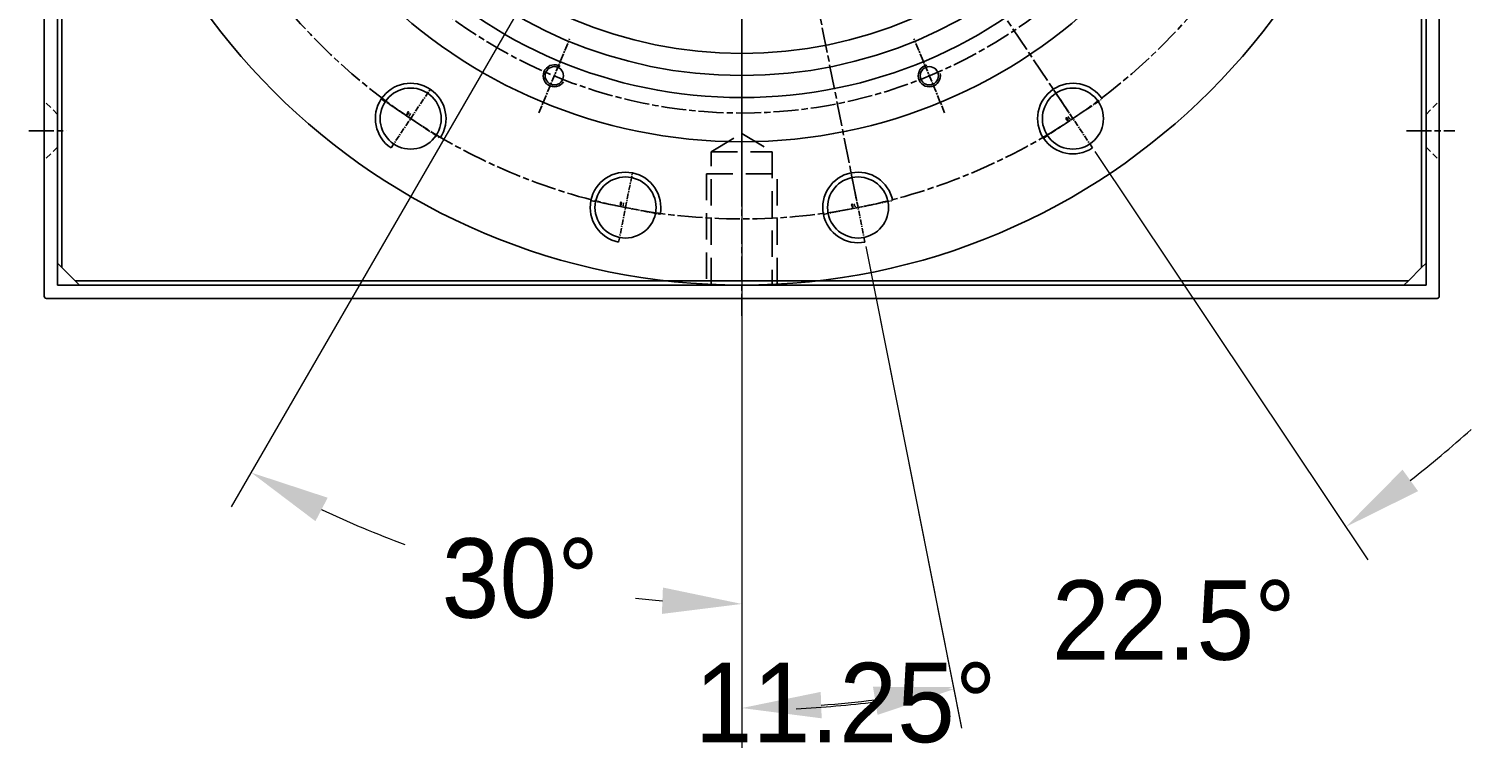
# Model space of a CAD drawing. Header units: millimetres. Extents: x 0 to 3370, y -35 to 2376.
# Tile 7 of 24: x 2433 to 2760, y 728 to 893. Entities that reach past the tile are written whole.
import ezdxf

# ---------------------------------------------------------------- set-up
doc = ezdxf.new("R2010")
doc.units = ezdxf.units.MM
for name, pattern in [('CENTER', [2, 1.25, -0.25, 0.25, -0.25]), ('CHAIN', [0.3543, 0.2362, -0.0295, 0.0591, -0.0295]), ('HIDDEN', [0.375, 0.25, -0.125])]:
    doc.linetypes.add(name, pattern=pattern)
doc.layers.add('ATA-CENTER', color=133, linetype='CENTER')
doc.layers.add('ATA-HIDDEN', color=1, linetype='HIDDEN')
doc.layers.add('ATA-Thread', color=3, linetype='Continuous', lineweight=25)
doc.styles.get("Standard").update_dxf_attribs({"font": 'gulim.ttc'})
doc.dimstyles.new('ata_L2', dxfattribs={"dimtxt": 18, "dimasz": 18, "dimexe": 9, "dimexo": 9, "dimgap": 9, "dimtad": 0, "dimtih": 1, "dimtoh": 1, "dimdec": 6, "dimdsep": 46, "dimtxsty": 'Standard', "dimcen": 0, "dimclrd": 252, "dimclre": 252, "dimclrt": 4, "dimadec": 6, "dimazin": 2, "dimtfac": 1, "dimtdec": 6, "dimtofl": 0, "dimtmove": 0, "dimatfit": 3, "dimfxl": 0, "dimtolj": 1, "dimtzin": 0, "dimlwd": 0, "dimlwe": 0, "dimarcsym": 0})

# ---------------------------------------------------------------- blocks, each defined once
blk = doc.blocks.new('*D8262')
at = {"color": 252, "lineweight": 0}
for p, q in [((2551.2, 909.9), (2478.82, 784.53)), ((2594.45, 892.31), (2594.45, 753.55))]:
    blk.add_line(p, q, dxfattribs=at)
for start, end in [(244.6413, 249.9206), (263.7823, 265.3587)]:
    blk.add_arc((2594.45, 984.81), 222.27, start, end, dxfattribs=at)
at = {"color": 252}
for points in [[(2500.65, 786.62), (2497.87, 781.31), (2483.32, 792.32)], [(2576.35, 760.28), (2576.59, 766.27), (2594.45, 762.55)]]:
    blk.add_solid(points, dxfattribs=at)
at = {"layer": 'Defpoints', "color": 0}
for p in [(2594.45, 1068.31), (2594.45, 984.81), (2555.7, 917.7), (2594.45, 901.31), (2518.43, 775.95)]:
    blk.add_point(p, dxfattribs=at)
at = {"color": 4, "insert": (2544.26, 768.29), "char_height": 18, "attachment_point": 5}
blk.add_mtext('\\A1;30%%d', dxfattribs=at)
blk = doc.blocks.new('*D8261')
at = {"color": 252, "lineweight": 0}
for p, q in [((2674.45, 865.08), (2736.3, 772.52)), ((2622.55, 843.58), (2644.26, 734.4))]:
    blk.add_line(p, q, dxfattribs=at)
for start, end in [(307.9379, 312.1258), (272.8742, 277.0621)]:
    blk.add_arc((2594.45, 984.81), 246.32, start, end, dxfattribs=at)
at = {"color": 252}
for points in [[(2744.13, 792.98), (2747.65, 788.11), (2731.3, 780.01)], [(2625.21, 737.4), (2624.26, 743.32), (2642.51, 743.23)]]:
    blk.add_solid(points, dxfattribs=at)
at = {"layer": 'Defpoints', "color": 0}
for p in [(2594.45, 984.81), (2594.45, 984.81), (2669.45, 872.56), (2620.79, 852.41), (2673.63, 751.57)]:
    blk.add_point(p, dxfattribs=at)
at = {"color": 4, "insert": (2692.32, 758.77), "char_height": 18, "attachment_point": 5}
blk.add_mtext('\\A1;22.5%%d', dxfattribs=at)
blk = doc.blocks.new('*D8260')
at = {"color": 252, "lineweight": 0}
for p, q in [((2622.55, 843.58), (2644.17, 734.85)), ((2594.45, 818.81), (2594.45, 729.95))]:
    blk.add_line(p, q, dxfattribs=at)
blk.add_arc((2594.45, 984.81), 245.86, 274.1957, 277.0543, dxfattribs=at)
at = {"color": 252}
for points in [[(2612.33, 742.61), (2612.55, 736.62), (2594.45, 738.95)], [(2625.12, 737.85), (2624.17, 743.78), (2642.42, 743.68)]]:
    blk.add_solid(points, dxfattribs=at)
at = {"layer": 'Defpoints', "color": 0}
for p in [(2594.45, 1121.81), (2594.45, 984.81), (2620.79, 852.41), (2594.45, 827.81), (2626.54, 741.06)]:
    blk.add_point(p, dxfattribs=at)
at = {"color": 4, "insert": (2617.97, 740.08), "char_height": 18, "attachment_point": 5}
blk.add_mtext('\\A1;11.25%%d', dxfattribs=at)

msp = doc.modelspace()

# ---------------------------------------------------------------- linework, layer by layer
for p, q in [((2439.4521246, 1453.8123201), (2439.4521246, 839.8123201)), ((2440.4521246, 838.8123201), (2440.4521246, 1453.8123201)), ((2748.4521246, 1453.8123201), (2748.4521246, 838.8123201)), ((2749.4521246, 839.8123201), (2749.4521246, 1453.8123201)), ((2436.4521246, 1113.8123201), (2436.4521246, 832.3123201)), ((2439.4521246, 834.8123201), (2439.4521246, 1113.8123201)), ((2749.4521246, 1113.8123201), (2749.4521246, 834.8123201)), ((2752.4521246, 1113.8123201), (2752.4521246, 832.3123201)), ((2440.4521246, 838.8123201), (2439.4521246, 839.8123201)), ((2749.4521246, 839.8123201), (2748.4521246, 838.8123201)), ((2443.4521246, 835.8123201), (2440.4521246, 838.8123201)), ((2748.4521246, 838.8123201), (2745.4521246, 835.8123201)), ((2749.4521246, 834.8123201), (2439.4521246, 834.8123201)), ((2444.4521246, 834.8123201), (2443.4521246, 835.8123201)), ((2745.4521246, 835.8123201), (2443.4521246, 835.8123201)), ((2444.4521246, 834.8123201), (2744.4521246, 834.8123201)), ((2745.4521246, 835.8123201), (2744.4521246, 834.8123201)), ((2436.9521246, 831.8123201), (2751.9521246, 831.8123201))]:
    msp.add_line(p, q)
for centre, radius in [((2594.4521246, 984.8123201), 150), ((2594.4521246, 984.8123201), 117.5), ((2594.4521246, 984.8123201), 107.5), ((2594.4521246, 984.8123201), 102.5), ((2594.4521246, 984.8123201), 97.5), ((2551.9742636, 882.261692), 2.067), ((2636.9299856, 882.261692), 2.067), ((2519.4501432, 872.5639225), 6.9175), ((2669.4541061, 872.5639225), 6.9175), ((2568.1149311, 852.4063073), 6.9175), ((2620.7893181, 852.4063073), 6.9175)]:
    msp.add_circle(centre, radius)
for centre, radius, start, end in [((2551.9742636, 882.261692), 2.5, 57.5, 327.5), ((2636.9299856, 882.261692), 2.5, 102.5, 12.5), ((2436.9521246, 832.3123201), 0.5, 180, 270), ((2751.9521246, 832.3123201), 0.5, 270, 0)]:
    msp.add_arc(centre, radius, start, end)
at = {"layer": 'ATA-CENTER', "linetype": 'CHAIN', "ltscale": 23.990969}
for p, q in [((2594.4521246, 1121.8123201), (2594.4521246, 827.8123201)), ((2594.4521246, 1093.3123201), (2594.4521246, 856.3123201)), ((2594.4521246, 984.8123201), (2669.4541061, 872.5639225)), ((2594.4521246, 984.8123201), (2620.7893181, 852.4063073)), ((2432.9521246, 869.8123201), (2441.476197, 869.8123201)), ((2744.9893279, 869.8123201), (2755.9521246, 869.8123201))]:
    msp.add_line(p, q, dxfattribs=at)
at = {"layer": 'ATA-CENTER', "linetype": 'CHAIN', "ltscale": 7.196513}
for p, q in [((2548.5044729, 873.8848763), (2555.4440543, 890.6385078)), ((2640.3997763, 873.8848763), (2633.4601949, 890.6385078))]:
    msp.add_line(p, q, dxfattribs=at)
at = {"layer": 'ATA-CENTER'}
for p, q in [((2515.0055813, 865.9121656), (2523.894705, 879.2156794)), ((2673.8986679, 865.9121656), (2665.0095442, 879.2156794)), ((2512.7983863, 877.0084843), (2526.1019001, 868.1193606)), ((2662.8023492, 868.1193606), (2676.105863, 877.0084843)), ((2566.5542086, 844.560025), (2569.6756537, 860.2525895)), ((2622.3500407, 844.560025), (2619.2285955, 860.2525895)), ((2560.2686489, 853.9670299), (2575.9612134, 850.8455847)), ((2612.9430359, 850.8455847), (2628.6356003, 853.9670299))]:
    msp.add_line(p, q, dxfattribs=at)
at = {"layer": 'ATA-CENTER', "linetype": 'CHAIN', "ltscale": 23.990969}
for radius in [135, 111]:
    msp.add_circle((2594.4521246, 984.8123201), radius, dxfattribs=at)
at = {"layer": 'ATA-HIDDEN', "ltscale": 5.769168}
for p, q in [((2439.4521246, 873.5123201), (2436.4521246, 876.5123201)), ((2749.4521246, 873.5123201), (2752.4521246, 876.5123201)), ((2439.4521246, 866.1123201), (2436.4521246, 863.1123201)), ((2749.4521246, 866.1123201), (2752.4521246, 863.1123201))]:
    msp.add_line(p, q, dxfattribs=at)
at = {"layer": 'ATA-HIDDEN', "ltscale": 23.774984}
for p, q in [((2587.5346246, 865.0258054), (2594.4521246, 869.1822587)), ((2594.4521246, 869.1822587), (2601.3696246, 865.0258054)), ((2587.5346246, 865.0258054), (2601.3696246, 865.0258054)), ((2587.5346246, 835.0258054), (2587.5346246, 865.0258054)), ((2601.3696246, 865.0258054), (2601.3696246, 835.0258054)), ((2586.4521246, 860.0258054), (2602.4521246, 860.0258054)), ((2586.4521246, 860.0258054), (2586.4521246, 835.0258054)), ((2602.4521246, 835.0258054), (2602.4521246, 860.0258054))]:
    msp.add_line(p, q, dxfattribs=at)
at = {"layer": 'ATA-Thread'}
for centre, start, end in [((2519.4501432, 872.5639225), 326.25, 236.25), ((2669.4541061, 872.5639225), 33.75, 303.75), ((2568.1149311, 852.4063073), 348.75, 258.75), ((2620.7893181, 852.4063073), 11.25, 281.25)]:
    msp.add_arc(centre, 8, start, end, dxfattribs=at)

# ---------------------------------------------------------------- texts
at = {"layer": 'ATA-Thread', "char_height": 0.7, "width": 11.463999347, "attachment_point": 1}
for insert, rotation in [((2519.3637127, 872.9603118), 146.25), ((2669.0548146, 872.6357627), 213.75), ((2567.8833882, 852.7394477), 168.75), ((2620.4479129, 852.6254813), 191.25)]:
    msp.add_mtext('{\\Fsimplex|c129;16}', dxfattribs=dict(at, insert=insert, rotation=rotation))

# ---------------------------------------------------------------- dimensions: what is measured, and where the dimension line sits
for base, line1, line2, picture, middle in [((2626.5429668, 741.0581734), ((2594.4521246, 984.8123201), (2620.7893181, 852.4063073)), ((2594.4521246, 1121.8123201), (2594.4521246, 827.8123201)), '*D8260', (2617.9690733, 740.0821436)), ((2518.432745, 775.9507911), ((2594.4521246, 984.8123201), (2555.7021246, 917.6953513)), ((2594.4521246, 1068.3123201), (2594.4521246, 901.3123201)), '*D8262', (2544.2612155, 768.2875939)), ((2673.628513, 751.5662014), ((2594.4521246, 984.8123201), (2669.4541061, 872.5639225)), ((2594.4521246, 984.8123201), (2620.7893181, 852.4063073)), '*D8261', (2692.3227184, 758.7725023))]:
    dim = msp.add_angular_dim_2l(base=base, line1=line1, line2=line2, dimstyle='ata_L2', override={"dimtfill": 0})
    dim.commit()
    dim.dimension.update_dxf_attribs({"geometry": picture, "text_midpoint": middle, "dimtype": 162})

doc.saveas('drawing.dxf')
